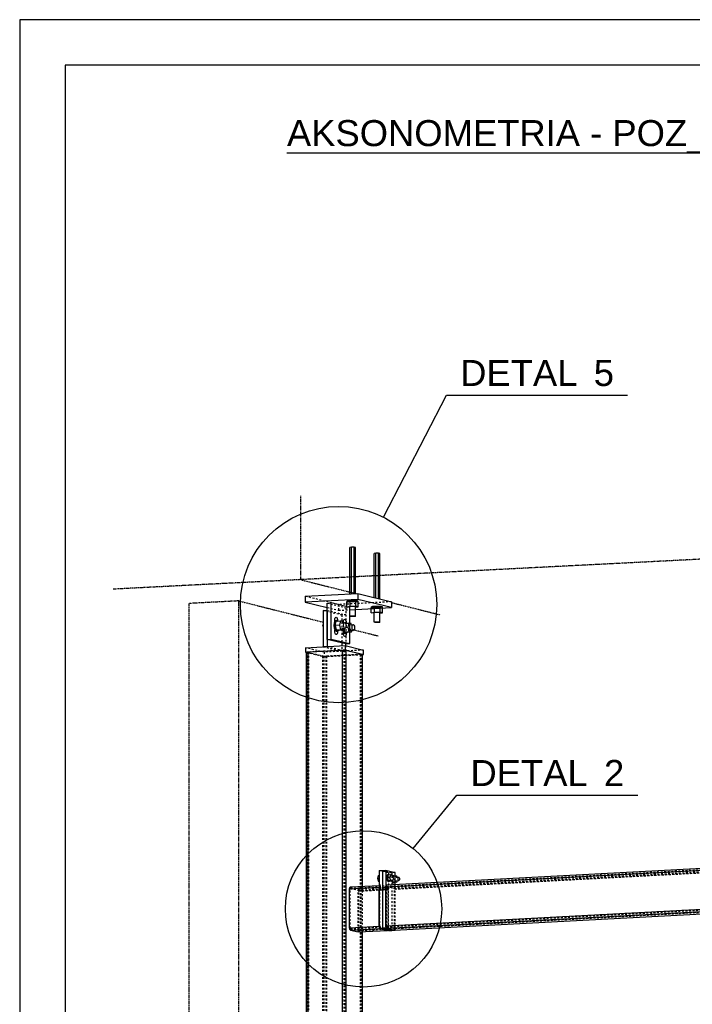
# Model space of a CAD drawing. Header units: millimetres. Extents: x 0 to 5940, y 0 to 2970.
# Tile 4 of 12: x 0 to 740, y 1887 to 2970. Entities that reach past the tile are written whole.
import ezdxf

# ---------------------------------------------------------------- set-up
doc = ezdxf.new("R2010")
doc.units = ezdxf.units.MM
doc.linetypes.add('DXK_LINE_DOT2', pattern=[3.9198, 1.9599, -1.9599])
doc.linetypes.add('DXK_LINE_DOT4', pattern=[0.9408, 0.4704, -0.4704])
doc.styles.add('Arial', font='ARIAL.TTF', dxfattribs={"height": 0.2})

# ---------------------------------------------------------------- blocks, each defined once
blk = doc.blocks.new('Unknown-2298634-1268')
at = {"color": 7, "linetype": 'Continuous'}
for p, q in [((5940, 2970), (0, 2970)), ((0, 2970), (0, 0)), ((50, 2970), (0, 2970)), ((5890, 2920), (50, 2920)), ((50, 2920), (50, 50))]:
    blk.add_line(p, q, dxfattribs=at)
blk = doc.blocks.new('Unknown-2298634-11 - 1292')
at = {"color": 96, "linetype": 'Continuous'}
blk.add_line((294, 2823.4), (1396.1, 2823.4), dxfattribs=at)
at = {"color": 0, "linetype": 'Continuous'}
for points in [[(1396.1, 2830.9), (1396.1, 2860.9), (294, 2860.9), (294, 2830.9)], [(884, 2785.9), (884, 2815.9), (806.1, 2815.9), (806.1, 2785.9)]]:
    blk.add_wipeout(points, dxfattribs=at)
at = {"color": 7, "linetype": 'Continuous', "style": 'Arial'}
for s, height, p in [('AKSONOMETRIA - POZ_1.(-1).4, POZ_1.(-1).5, POZ_2.(-1).2', 28.652, (294, 2830.9)), ('1:25', 28.65, (806.1, 2785.9))]:
    blk.add_text(s, height=height, dxfattribs=at).set_placement(p)
blk = doc.blocks.new('Part-2298634-1312 - 1292')
at = {"color": 5, "linetype": 'Continuous'}
for p, q in [((402.8, 2016), (1021, 2048.9)), ((403.8, 2018.2), (1021, 2051)), ((1021, 2006), (1021, 2048.9)), ((402.8, 2016), (402.9, 2016.9)), ((402.8, 1973.1), (402.8, 2016)), ((402.9, 2016.9), (403.1, 2017.6)), ((403.1, 2017.6), (403.5, 2018.1)), ((403.5, 2018.1), (403.8, 2018.2)), ((402.8, 1973.1), (1021, 2006)), ((403.8, 1970.5), (1022, 2003.4)), ((412, 1968.5), (1030.2, 2001.4)), ((1022, 2003.4), (1030.2, 2001.4)), ((402.9, 1972.2), (402.8, 1973.1)), ((403.1, 1971.3), (402.9, 1972.2)), ((403.5, 1970.7), (403.1, 1971.3)), ((403.8, 1970.5), (403.5, 1970.7)), ((403.8, 1970.5), (412, 1968.5))]:
    blk.add_line(p, q, dxfattribs=at)
at = {"color": 8, "linetype": 'DXK_LINE_DOT2'}
for p, q in [((403.5, 2015.9), (1021.7, 2048.8)), ((403.8, 2016.6), (1022, 2049.5)), ((412, 2016.2), (1030.2, 2049.1)), ((412, 2014.6), (1030.2, 2047.5)), ((1021, 2051), (1022, 2051.1)), ((1021.1, 2049.8), (1021, 2048.9)), ((1021.3, 2050.6), (1021.1, 2049.8)), ((1021.6, 2051), (1021.3, 2050.6)), ((1022, 2051.1), (1021.6, 2051)), ((1021.7, 2049.1), (1021.8, 2049.3)), ((1021.7, 2048.8), (1021.7, 2049.1)), ((1021.7, 2005.9), (1021.7, 2048.8)), ((1021.8, 2049.3), (1021.9, 2049.5)), ((1021.9, 2049.5), (1022, 2049.5)), ((1030.2, 2049.1), (1022, 2051.1)), ((1030.2, 2047.5), (1022, 2049.5)), ((1030.6, 2048.8), (1030.2, 2049.1)), ((1030.2, 2047.5), (1030.3, 2047.4)), ((1030.3, 2047.4), (1030.5, 2047.2)), ((1030.5, 2047.2), (1030.5, 2047)), ((1030.9, 2048.2), (1030.6, 2048.8)), ((1031.2, 2047.4), (1030.9, 2048.2)), ((1031.2, 2046.5), (1031.2, 2047.4)), ((412.4, 2013.7), (1030.6, 2046.7)), ((413, 2013.6), (1031.2, 2046.5)), ((1030.5, 2047), (1030.6, 2046.7)), ((1030.6, 2046.7), (1030.6, 2003.7)), ((1031.2, 2003.6), (1031.2, 2046.5)), ((403.6, 2016.4), (403.5, 2016.2)), ((403.5, 2016.2), (403.5, 2015.9)), ((403.5, 1972.9), (403.5, 2015.9)), ((403.7, 2016.5), (403.6, 2016.4)), ((403.8, 2016.6), (403.7, 2016.5)), ((403.8, 2018.2), (412, 2016.2)), ((403.8, 2016.6), (412, 2014.6)), ((412, 2016.2), (412.4, 2015.9)), ((412.4, 2015.9), (412.7, 2015.3)), ((412.7, 2015.3), (413, 2014.5)), ((403.5, 1972.9), (1021.7, 2005.9)), ((403.8, 1972.1), (1022, 2005)), ((412.2, 2014.5), (412, 2014.6)), ((412.3, 2014.3), (412.2, 2014.5)), ((412.3, 2014), (412.3, 2014.3)), ((412.4, 2013.7), (412.3, 2014)), ((412.4, 1970.8), (412.4, 2013.7)), ((413, 2014.5), (413, 2013.6)), ((413, 1970.6), (413, 2013.6)), ((1021, 2006), (1021.1, 2005.1)), ((1021.1, 2005.1), (1021.3, 2004.3)), ((1021.3, 2004.3), (1021.6, 2003.7)), ((1021.7, 2005.6), (1021.7, 2005.9)), ((1021.8, 2005.3), (1021.7, 2005.6)), ((1021.9, 2005.1), (1021.8, 2005.3)), ((1022, 2005), (1021.9, 2005.1)), ((1030.2, 2003), (1022, 2005)), ((412, 1970.1), (1030.2, 2003)), ((412.4, 1970.8), (1030.6, 2003.7)), ((413, 1970.6), (1031.2, 2003.6)), ((1021.6, 2003.7), (1022, 2003.4)), ((1030.3, 2003), (1030.2, 2003)), ((1030.2, 2001.4), (1030.6, 2001.5)), ((1030.5, 2003.2), (1030.3, 2003)), ((1030.6, 2003.7), (1030.5, 2003.4)), ((1030.5, 2003.4), (1030.5, 2003.2)), ((1030.6, 2001.5), (1030.9, 2002)), ((1030.9, 2002), (1031.2, 2002.7)), ((1031.2, 2002.7), (1031.2, 2003.6)), ((403.5, 1972.9), (403.5, 1972.6)), ((403.5, 1972.6), (403.6, 1972.3)), ((403.6, 1972.3), (403.7, 1972.2)), ((403.7, 1972.2), (403.8, 1972.1)), ((403.8, 1972.1), (412, 1970.1)), ((412, 1970.1), (412.2, 1970.1)), ((412.4, 1968.6), (412, 1968.5)), ((412.2, 1970.1), (412.3, 1970.3)), ((412.3, 1970.5), (412.4, 1970.8)), ((412.3, 1970.3), (412.3, 1970.5)), ((412.7, 1969), (412.4, 1968.6)), ((413, 1969.7), (412.7, 1969)), ((413, 1970.6), (413, 1969.7))]:
    blk.add_line(p, q, dxfattribs=at)
blk = doc.blocks.new('Part-2298634-1308 - 1292')
at = {"color": 5, "linetype": 'Continuous'}
for p, q in [((317.4, 2274.5), (355, 2276.5)), ((355, 1150.2), (355, 2276.5)), ((355, 2276.5), (356.2, 2276.5)), ((356.2, 2276.5), (357.5, 2276.5)), ((357.5, 2276.5), (358.5, 2276.4)), ((358.5, 2276.4), (359.3, 2276.3)), ((359.3, 1149.2), (359.3, 2276.3)), ((359.3, 2276.3), (377, 2272)), ((315.5, 2274.1), (315.7, 2274.3)), ((315.5, 1150.3), (315.5, 2274.1)), ((315.7, 2274.3), (316.4, 2274.4)), ((316.4, 2274.4), (317.4, 2274.5)), ((317.4, 1150.4), (317.4, 2274.5)), ((377, 2016.7), (377, 2272)), ((377, 2272), (377.3, 2271.9)), ((377.3, 2016.7), (377.3, 2271.9)), ((377, 1144.9), (377, 1966.6)), ((377.3, 1144.9), (377.3, 1966.7))]:
    blk.add_line(p, q, dxfattribs=at)
at = {"color": 8, "linetype": 'DXK_LINE_DOT2'}
for p, q in [((355.7, 2276.3), (318, 2274.3)), ((355.7, 1149.2), (355.7, 2276.3)), ((356.3, 2276.3), (355.7, 2276.3)), ((356.9, 2276.3), (356.3, 2276.3)), ((357.4, 2276.3), (356.9, 2276.3)), ((357.8, 2276.2), (357.4, 2276.3)), ((357.8, 1149.1), (357.8, 2276.2)), ((375.5, 2272), (357.8, 2276.2)), ((315.8, 2274), (315.5, 2274.1)), ((315.8, 1146.9), (315.8, 2274)), ((315.8, 2274), (333.5, 2269.7)), ((317.2, 2274.2), (317.1, 2274.1)), ((317.1, 1147.4), (317.1, 2274.1)), ((317.1, 2274.1), (317.3, 2274.1)), ((317.5, 2274.3), (317.2, 2274.2)), ((317.3, 1147.4), (317.3, 2274.1)), ((317.3, 2274.1), (335, 2269.8)), ((318, 2274.3), (317.5, 2274.3)), ((318, 1147.2), (318, 2274.3)), ((333.5, 1142.6), (333.5, 2269.7)), ((334.3, 2269.6), (333.5, 2269.7)), ((335.4, 2269.5), (334.3, 2269.6)), ((335, 1142.7), (335, 2269.8)), ((335, 2269.8), (335.4, 2269.8)), ((335.4, 2269.8), (335.9, 2269.7)), ((336.6, 2269.5), (335.4, 2269.5)), ((335.9, 2269.7), (336.5, 2269.7)), ((336.5, 2269.7), (337.1, 2269.7)), ((337.8, 2269.6), (336.6, 2269.5)), ((374.8, 2271.7), (337.1, 2269.7)), ((337.1, 1142.6), (337.1, 2269.7)), ((375.4, 2271.6), (337.8, 2269.6)), ((337.8, 1142.5), (337.8, 2269.6)), ((374.8, 2271.7), (375.3, 2271.8)), ((374.8, 1144.6), (374.8, 2271.7)), ((375.3, 2271.8), (375.6, 2271.8)), ((376.4, 2271.7), (375.4, 2271.6)), ((375.4, 1144.5), (375.4, 2271.6)), ((375.5, 1144.9), (375.5, 2272)), ((375.7, 2271.9), (375.5, 2272)), ((375.6, 2271.8), (375.7, 2271.9)), ((375.7, 1144.8), (375.7, 2271.9)), ((377.1, 2271.8), (376.4, 2271.7)), ((377.3, 2271.9), (377.1, 2271.8)), ((377, 1966.6), (377, 2016.7)), ((377.3, 1966.7), (377.3, 2016.7))]:
    blk.add_line(p, q, dxfattribs=at)
blk = doc.blocks.new('Part-2298634-1310 - 1292')
at = {"color": 5, "linetype": 'Continuous'}
for p, q in [((363, 2013.9), (395.6, 2015.6)), ((363, 2013.9), (363.1, 2014.8)), ((363.1, 2014.8), (363.3, 2015.5)), ((363.3, 2015.5), (363.6, 2016)), ((363.6, 2016), (364, 2016)), ((364, 2016), (395.6, 2017.7)), ((395.6, 1972.7), (395.6, 2015.6)), ((363, 1971), (363, 2013.9)), ((363, 1971), (395.6, 1972.7)), ((363.1, 1970), (363, 1971)), ((363.3, 1969.2), (363.1, 1970)), ((363.6, 1968.6), (363.3, 1969.2)), ((364, 1968.3), (363.6, 1968.6)), ((364, 1968.3), (396.6, 1970.1)), ((364, 1968.3), (372.2, 1966.4)), ((372.2, 1966.4), (404.8, 1968.1)), ((396.6, 1970.1), (404.8, 1968.1))]:
    blk.add_line(p, q, dxfattribs=at)
at = {"color": 8, "linetype": 'DXK_LINE_DOT2'}
for p, q in [((363.7, 2013.7), (396.3, 2015.5)), ((364, 2014.5), (396.6, 2016.2)), ((364, 2016), (372.2, 2014.1)), ((372.2, 2014.1), (404.8, 2015.8)), ((395.6, 2017.7), (396.6, 2017.8)), ((395.7, 2016.5), (395.6, 2015.6)), ((395.9, 2017.3), (395.7, 2016.5)), ((396.2, 2017.7), (395.9, 2017.3)), ((396.6, 2017.8), (396.2, 2017.7)), ((396.3, 2015.8), (396.4, 2016)), ((396.3, 2015.5), (396.3, 2015.8)), ((396.3, 1972.5), (396.3, 2015.5)), ((396.4, 2016), (396.5, 2016.2)), ((396.5, 2016.2), (396.6, 2016.2)), ((404.8, 2015.8), (396.6, 2017.8)), ((404.8, 2014.2), (396.6, 2016.2)), ((405.2, 2015.5), (404.8, 2015.8)), ((405.5, 2014.9), (405.2, 2015.5)), ((405.7, 2014.1), (405.5, 2014.9)), ((363.8, 2014.3), (363.7, 2014)), ((363.7, 2014), (363.7, 2013.7)), ((363.7, 1970.8), (363.7, 2013.7)), ((363.9, 2014.4), (363.8, 2014.3)), ((364, 2014.5), (363.9, 2014.4)), ((364, 2014.5), (372.2, 2012.5)), ((372.2, 2012.5), (404.8, 2014.2)), ((372.2, 2014.1), (372.6, 2013.8)), ((372.3, 2012.4), (372.2, 2012.5)), ((372.4, 2012.2), (372.3, 2012.4)), ((372.5, 2011.9), (372.4, 2012.2)), ((372.5, 2011.6), (405.1, 2013.3)), ((372.5, 2011.6), (372.5, 2011.9)), ((372.5, 1968.7), (372.5, 2011.6)), ((372.6, 2013.8), (372.9, 2013.2)), ((372.9, 2013.2), (373.2, 2012.4)), ((373.2, 2011.4), (405.8, 2013.2)), ((373.2, 2012.4), (373.2, 2011.4)), ((373.2, 1968.5), (373.2, 2011.4)), ((404.8, 2014.2), (404.9, 2014.1)), ((404.9, 2014.1), (405, 2013.9)), ((405, 2013.9), (405.1, 2013.7)), ((405.1, 2013.7), (405.1, 2013.3)), ((405.1, 2013.3), (405.1, 1970.4)), ((405.8, 2013.2), (405.7, 2014.1)), ((405.8, 1970.3), (405.8, 2013.2)), ((363.7, 1970.8), (396.3, 1972.5)), ((364, 1969.9), (396.6, 1971.7)), ((395.6, 1972.7), (395.7, 1971.8)), ((395.7, 1971.8), (395.9, 1971)), ((396.3, 1972.2), (396.3, 1972.5)), ((396.4, 1972), (396.3, 1972.2)), ((396.5, 1971.8), (396.4, 1972)), ((396.6, 1971.7), (396.5, 1971.8)), ((404.8, 1969.7), (396.6, 1971.7)), ((363.7, 1970.8), (363.7, 1970.5)), ((363.7, 1970.5), (363.8, 1970.2)), ((363.8, 1970.2), (363.9, 1970)), ((363.9, 1970), (364, 1969.9)), ((364, 1969.9), (372.2, 1968)), ((372.2, 1968), (404.8, 1969.7)), ((372.2, 1968), (372.3, 1968)), ((372.6, 1966.5), (372.2, 1966.4)), ((372.3, 1968), (372.4, 1968.1)), ((372.4, 1968.1), (372.5, 1968.4)), ((372.5, 1968.7), (405.1, 1970.4)), ((372.5, 1968.4), (372.5, 1968.7)), ((372.9, 1966.9), (372.6, 1966.5)), ((373.2, 1967.6), (372.9, 1966.9)), ((373.2, 1968.5), (405.8, 1970.3)), ((373.2, 1968.5), (373.2, 1967.6)), ((395.9, 1971), (396.2, 1970.4)), ((396.2, 1970.4), (396.6, 1970.1)), ((404.9, 1969.7), (404.8, 1969.7)), ((404.8, 1968.1), (405.2, 1968.2)), ((405, 1969.9), (404.9, 1969.7)), ((405.1, 1970.1), (405, 1969.9)), ((405.1, 1970.4), (405.1, 1970.1)), ((405.2, 1968.2), (405.5, 1968.6)), ((405.5, 1968.6), (405.6, 1969)), ((405.6, 1969), (405.7, 1969.4)), ((405.7, 1969.4), (405.8, 1970.3))]:
    blk.add_line(p, q, dxfattribs=at)
blk = doc.blocks.new('Part-2298634-1319 - 1292')
at = {"color": 5, "linetype": 'Continuous'}
for p, q in [((395.6, 2033.9), (399.2, 2034.1)), ((395.6, 2033.9), (395.6, 1970.3)), ((399.2, 2034.1), (399.2, 1970.5)), ((399.2, 1970.5), (395.6, 1970.3)), ((395.6, 1970.3), (405.8, 1967.9)), ((409.4, 1968.1), (399.2, 1970.5)), ((405.8, 1967.9), (409.4, 1968.1))]:
    blk.add_line(p, q, dxfattribs=at)
at = {"color": 8, "linetype": 'DXK_LINE_DOT2'}
for p, q in [((405.8, 2031.5), (395.6, 2033.9)), ((399.2, 2034.1), (409.4, 2031.7)), ((409.4, 2031.7), (405.8, 2031.5)), ((405.8, 2031.5), (405.8, 2013.2)), ((409.4, 2031.7), (409.4, 1968.1)), ((405.8, 1970.3), (405.8, 1967.9))]:
    blk.add_line(p, q, dxfattribs=at)
blk = doc.blocks.new('Part-2298634-1320 - 1292')
at = {"color": 5, "linetype": 'Continuous'}
for p, q in [((399.2, 2034.1), (402.8, 2034.3)), ((399.2, 2034.1), (399.2, 1970.5)), ((402.8, 2034.3), (413, 2031.8)), ((402.8, 2034.3), (402.8, 1970.7)), ((413, 2018.7), (413, 2031.8)), ((402.8, 1970.7), (399.2, 1970.5)), ((399.2, 1970.5), (409.4, 1968.1)), ((402.8, 1970.7), (413, 1968.3)), ((409.4, 1968.1), (413, 1968.3)), ((413, 1968.3), (413, 1968.6))]:
    blk.add_line(p, q, dxfattribs=at)
at = {"color": 8, "linetype": 'DXK_LINE_DOT2'}
for p, q in [((413, 2031.8), (409.4, 2031.7)), ((413, 2013.6), (413, 2018.7)), ((413, 1968.6), (413, 1970.6))]:
    blk.add_line(p, q, dxfattribs=at)
blk = doc.blocks.new('Bolt-2298634-1321 - 1292')
at = {"color": 7, "linetype": 'Continuous'}
for p, q in [((394.4, 2028.4), (393.6, 2025.5)), ((393.6, 2025.5), (395.6, 2025.7)), ((394.4, 2028.4), (395.6, 2028.4)), ((403.9, 2028.1), (403.7, 2026.2)), ((403.7, 2026.2), (403.9, 2024.1)), ((404.5, 2029.4), (403.9, 2028.1)), ((405.3, 2029.4), (404.4, 2026.2)), ((404.4, 2026.2), (404.6, 2028.1)), ((407.3, 2026.3), (404.4, 2026.2)), ((404.6, 2024.1), (404.4, 2026.2)), ((404.4, 2026.2), (405.3, 2022.6)), ((405.4, 2029.7), (404.5, 2029.4)), ((404.6, 2028.1), (405.3, 2029.4)), ((405.3, 2029.4), (406.1, 2029.8)), ((405.3, 2029.4), (408.2, 2029.5)), ((405.4, 2029.7), (406.1, 2029.8)), ((406.1, 2029.8), (406.5, 2029.4)), ((408.2, 2029.5), (407.3, 2026.3)), ((408.2, 2022.8), (407.3, 2026.3)), ((409.8, 2029.1), (408.2, 2029.5)), ((409, 2027.9), (411.9, 2028.1)), ((410.1, 2028), (409.8, 2029.1)), ((410, 2028.3), (410.5, 2028.5)), ((410.3, 2028), (410.4, 2028.2)), ((410.3, 2028), (410.4, 2028.1)), ((410.4, 2028.2), (411.2, 2028.5)), ((410.4, 2028.1), (413.3, 2028.3)), ((410.5, 2028.5), (411.2, 2028.5)), ((411, 2026.3), (411.2, 2027.3)), ((411.2, 2025.3), (411, 2026.3)), ((411.2, 2028.5), (411.6, 2028.2)), ((411.2, 2027.3), (411.5, 2027.9)), ((411.5, 2027.9), (411.9, 2028.1)), ((411.9, 2028.1), (412.3, 2027.7)), ((412.3, 2027.7), (412.6, 2026.9)), ((412.6, 2026.9), (412.7, 2025.9)), ((412.7, 2025.9), (412.6, 2024.9)), ((413.3, 2028.3), (412.7, 2026.2)), ((414.9, 2027.9), (413.3, 2028.3)), ((414.1, 2026.7), (417, 2026.8)), ((415.2, 2026.7), (414.9, 2027.9)), ((416.2, 2025.1), (416.3, 2026)), ((416.3, 2026), (416.6, 2026.7)), ((416.6, 2026.7), (417, 2026.8)), ((417, 2026.8), (417.4, 2026.5)), ((417.4, 2026.5), (417.7, 2025.7)), ((417.7, 2025.7), (417.9, 2024.7)), ((393.6, 2025.5), (394.4, 2022.4)), ((394.4, 2022.4), (395.6, 2022.5)), ((394.4, 2022.4), (395.6, 2022.1)), ((403.9, 2024.1), (404.5, 2022.5)), ((404.5, 2022.5), (405.4, 2021.8)), ((405.3, 2022.5), (404.6, 2024.1)), ((408.2, 2022.8), (405.3, 2022.6)), ((405.3, 2022.6), (406.9, 2022.2)), ((406.1, 2021.8), (405.3, 2022.5)), ((405.4, 2021.8), (406.1, 2021.8)), ((407, 2022.1), (406.1, 2021.8)), ((409.8, 2022.4), (406.9, 2022.2)), ((407, 2022.2), (407, 2022.1)), ((409.8, 2022.4), (408.2, 2022.8)), ((409, 2023.9), (411.9, 2024.1)), ((409.2, 2022.3), (409.6, 2021.3)), ((409.6, 2021.3), (410.5, 2020.5)), ((410.3, 2024), (409.8, 2022.4)), ((410.4, 2021.3), (409.9, 2022.5)), ((410, 2023), (410.4, 2021.4)), ((410.4, 2021.4), (413.3, 2021.5)), ((410.4, 2021.4), (412, 2021)), ((411.2, 2020.6), (410.4, 2021.3)), ((410.5, 2020.5), (411.2, 2020.6)), ((411.5, 2024.5), (411.2, 2025.3)), ((412.1, 2020.9), (411.2, 2020.6)), ((411.9, 2024.1), (411.5, 2024.5)), ((412.3, 2024.3), (411.9, 2024.1)), ((414.9, 2021.1), (412, 2021)), ((412.1, 2021), (412.1, 2020.9)), ((412.6, 2024.9), (412.3, 2024.3)), ((412.5, 2024.7), (413.3, 2021.5)), ((413.3, 2021.5), (414.9, 2021.1)), ((414.1, 2022.7), (417, 2022.9)), ((415.4, 2022.8), (414.9, 2021.1)), ((416.3, 2024), (416.2, 2025.1)), ((416.6, 2023.2), (416.3, 2024)), ((417, 2022.9), (416.6, 2023.2)), ((417.4, 2023), (417, 2022.9)), ((417.7, 2023.7), (417.4, 2023)), ((417.9, 2024.7), (417.7, 2023.7))]:
    blk.add_line(p, q, dxfattribs=at)
blk = doc.blocks.new('Part-2298634-3295 - 1292')
at = {"color": 6, "linetype": 'DXK_LINE_DOT4'}
for p, q in [((308.8, 2446.2), (308.8, 2354)), ((308.8, 2354), (102.8, 2343.5))]:
    blk.add_line(p, q, dxfattribs=at)
at = {"color": 4, "linetype": 'DXK_LINE_DOT4'}
for p, q in [((308.8, 2354), (370, 2338.6)), ((409, 2328.8), (462.2, 2315.4))]:
    blk.add_line(p, q, dxfattribs=at)
blk = doc.blocks.new('Part-2298634-1337 - 1292')
at = {"color": 5, "linetype": 'Continuous'}
for p, q in [((313.9, 2335.7), (372.1, 2338.7)), ((313.9, 2335.7), (313.9, 2329.3)), ((372.1, 2332.3), (313.9, 2329.3)), ((313.9, 2329.3), (338.4, 2323.3)), ((372.1, 2338.7), (409, 2329.6)), ((372.1, 2338.7), (372.1, 2332.3)), ((409, 2323.3), (372.1, 2332.3)), ((409, 2329.6), (409, 2323.3)), ((363.1, 2320.9), (409, 2323.3))]:
    blk.add_line(p, q, dxfattribs=at)
at = {"color": 8, "linetype": 'DXK_LINE_DOT2'}
for p, q in [((350.8, 2326.6), (313.9, 2335.7)), ((409, 2329.6), (350.8, 2326.6)), ((338.4, 2323.3), (350.8, 2320.3)), ((350.8, 2326.6), (350.8, 2320.3)), ((350.8, 2320.3), (363.1, 2320.9))]:
    blk.add_line(p, q, dxfattribs=at)
blk = doc.blocks.new('Bolt-2298634-1338 - 1292')
at = {"color": 7, "linetype": 'Continuous'}
for p, q in [((364.9, 2389.6), (363.2, 2389.4)), ((363.2, 2338.2), (363.2, 2389.4)), ((364.9, 2338.3), (364.9, 2389.6)), ((368, 2389.6), (364.9, 2389.6)), ((368, 2338.5), (368, 2389.6)), ((369.3, 2389.3), (368, 2389.6)), ((369.3, 2338.5), (369.3, 2389.3)), ((391.8, 2383.1), (390, 2382.8)), ((391.8, 2333.8), (391.8, 2383.1)), ((394.8, 2383), (391.8, 2383.1)), ((394.8, 2333.1), (394.8, 2383)), ((396.1, 2382.7), (394.8, 2383)), ((390, 2334.3), (390, 2382.8)), ((396.1, 2332.8), (396.1, 2382.7)), ((363.6, 2330), (360, 2329.4)), ((360, 2324.2), (360, 2329.4)), ((361.3, 2330.9), (360.3, 2330.6)), ((360.3, 2329.4), (360.3, 2330.6)), ((360.5, 2329.5), (361.3, 2329.7)), ((363.7, 2331.1), (361.3, 2330.9)), ((361.3, 2329.7), (363.1, 2329.9)), ((363.6, 2324.8), (363.6, 2330)), ((369.8, 2329.9), (363.6, 2330)), ((366.8, 2331.2), (363.7, 2331.1)), ((364.5, 2329.9), (366.8, 2330)), ((369.7, 2331.1), (366.8, 2331.2)), ((366.8, 2330), (369, 2329.9)), ((371.7, 2330.8), (369.7, 2331.1)), ((369.8, 2324.7), (369.8, 2329.9)), ((372.5, 2329.3), (369.8, 2329.9)), ((370.2, 2329.8), (371.7, 2329.6)), ((372.2, 2330.4), (371.7, 2330.8)), ((371.7, 2329.6), (372.1, 2329.3)), ((372.2, 2329.3), (372.2, 2330.4)), ((372.5, 2324.1), (372.5, 2329.3)), ((360, 2324.2), (363.6, 2324.8)), ((362.6, 2323.6), (360, 2324.2)), ((362.6, 2323.6), (363.1, 2323.6)), ((363.1, 2313.9), (363.1, 2324.2)), ((363.6, 2324.8), (369.8, 2324.7)), ((369.4, 2313.8), (369.4, 2324.1)), ((369.4, 2323.6), (372.5, 2324.1)), ((372.5, 2324.1), (369.8, 2324.7)), ((390.4, 2323.4), (386.8, 2322.8)), ((386.8, 2317.6), (386.8, 2322.8)), ((386.8, 2317.6), (390.4, 2318.2)), ((388.2, 2324.3), (387.1, 2324)), ((387.1, 2322.8), (387.1, 2324)), ((387.4, 2322.9), (388.2, 2323.1)), ((390.5, 2324.5), (388.2, 2324.3)), ((388.2, 2323.1), (389.9, 2323.3)), ((390.4, 2318.2), (390.4, 2323.4)), ((396.7, 2323.3), (390.4, 2323.4)), ((390.4, 2318.2), (396.7, 2318.1)), ((393.6, 2324.6), (390.5, 2324.5)), ((391.3, 2323.4), (393.6, 2323.4)), ((396.5, 2324.5), (393.6, 2324.6)), ((393.6, 2323.4), (395.8, 2323.3)), ((398.5, 2324.2), (396.5, 2324.5)), ((396.7, 2318.1), (396.7, 2323.3)), ((399.3, 2322.7), (396.7, 2323.3)), ((399.3, 2317.5), (396.7, 2318.1)), ((397, 2323.2), (398.5, 2323)), ((399, 2323.9), (398.5, 2324.2)), ((398.5, 2323), (398.9, 2322.8)), ((399, 2322.7), (399, 2323.9)), ((399.3, 2317.5), (399.3, 2322.7)), ((363.1, 2313.9), (363.6, 2314)), ((363.3, 2313.7), (363.1, 2313.9)), ((364.4, 2313.5), (363.3, 2313.7)), ((363.6, 2314), (364.9, 2314.1)), ((366, 2313.5), (364.4, 2313.5)), ((364.9, 2314.1), (366.5, 2314.2)), ((367.6, 2313.5), (366, 2313.5)), ((366.5, 2314.2), (368.1, 2314.1)), ((368.9, 2313.6), (367.6, 2313.5)), ((368.1, 2314.1), (369.2, 2314)), ((369.4, 2313.8), (368.9, 2313.6)), ((369.2, 2314), (369.4, 2313.8)), ((389.5, 2317), (386.8, 2317.6)), ((389.5, 2317), (389.9, 2317)), ((389.9, 2307.3), (389.9, 2317.6)), ((389.9, 2307.3), (390.4, 2307.4)), ((390.2, 2307.1), (389.9, 2307.3)), ((390.4, 2307.4), (391.7, 2307.6)), ((391.7, 2307.6), (393.3, 2307.6)), ((393.3, 2307.6), (394.9, 2307.5)), ((394.9, 2307.5), (396, 2307.4)), ((396.2, 2307.2), (395.7, 2307)), ((396, 2307.4), (396.2, 2307.2)), ((396.2, 2307.2), (396.2, 2317.5)), ((396.2, 2317), (399.3, 2317.5)), ((391.2, 2306.9), (390.2, 2307.1)), ((392.8, 2306.9), (391.2, 2306.9)), ((394.4, 2306.9), (392.8, 2306.9)), ((395.7, 2307), (394.4, 2306.9))]:
    blk.add_line(p, q, dxfattribs=at)
blk = doc.blocks.new('Part-2298634-3300 - 1292')
at = {"color": 6, "linetype": 'DXK_LINE_DOT4'}
for p, q in [((241, 2330.6), (186.3, 2327.8)), ((241, 1166.2), (241, 2330.6)), ((186.3, 1163.4), (186.3, 2327.8))]:
    blk.add_line(p, q, dxfattribs=at)
at = {"color": 4, "linetype": 'DXK_LINE_DOT4'}
for p, q in [((241, 2330.6), (334, 2307.2)), ((363.1, 2299.9), (394.4, 2292.1))]:
    blk.add_line(p, q, dxfattribs=at)
blk = doc.blocks.new('Part-2298634-1340 - 1292')
at = {"color": 5, "linetype": 'Continuous'}
for p, q in [((338.4, 2328.1), (342.7, 2328.3)), ((338.4, 2288.3), (338.4, 2328.1)), ((363.1, 2323.4), (342.7, 2328.3)), ((342.7, 2288.5), (342.7, 2328.3)), ((363.1, 2283.6), (363.1, 2323.4)), ((338.4, 2288.3), (342.7, 2288.5)), ((358.8, 2283.4), (338.4, 2288.3)), ((342.7, 2288.5), (363.1, 2283.6)), ((358.8, 2283.4), (363.1, 2283.6))]:
    blk.add_line(p, q, dxfattribs=at)
at = {"color": 8, "linetype": 'DXK_LINE_DOT2'}
for p, q in [((338.4, 2328.1), (358.8, 2323.1)), ((358.8, 2323.1), (363.1, 2323.4)), ((358.8, 2323.1), (358.8, 2283.4))]:
    blk.add_line(p, q, dxfattribs=at)
blk = doc.blocks.new('Part-2298634-1341 - 1292')
at = {"color": 5, "linetype": 'Continuous'}
for p, q in [((334, 2319.9), (338.4, 2320.1)), ((334, 2319.9), (334, 2280.1)), ((338.4, 2320.1), (338.4, 2280.4)), ((338.4, 2280.4), (334, 2280.1)), ((358.8, 2281.2), (358.8, 2283.4))]:
    blk.add_line(p, q, dxfattribs=at)
at = {"color": 8, "linetype": 'DXK_LINE_DOT2'}
for p, q in [((354.5, 2315), (334, 2319.9)), ((338.4, 2320.1), (358.8, 2315.2)), ((358.8, 2315.2), (354.5, 2315)), ((354.5, 2315), (354.5, 2275.2)), ((334, 2280.1), (354.5, 2275.2)), ((338.4, 2280.4), (358.8, 2275.5)), ((354.5, 2275.2), (358.8, 2275.5)), ((358.8, 2275.5), (358.8, 2281.2))]:
    blk.add_line(p, q, dxfattribs=at)
blk = doc.blocks.new('Part-2298634-1342 - 1292')
at = {"color": 5, "linetype": 'Continuous'}
for p, q in [((314.5, 2279.1), (357.9, 2281.4)), ((314.5, 2279.1), (314.5, 2274.3)), ((314.5, 2274.3), (357.9, 2276.6)), ((357.9, 2281.4), (378.3, 2276.5)), ((357.9, 2281.4), (357.9, 2276.6)), ((357.9, 2276.6), (359.2, 2276.3)), ((359.3, 2276.3), (378.3, 2271.7)), ((378.3, 2271.7), (378.3, 2276.5)), ((314.5, 2274.3), (315.5, 2274.1)), ((377.3, 2271.7), (378.3, 2271.7))]:
    blk.add_line(p, q, dxfattribs=at)
at = {"color": 8, "linetype": 'DXK_LINE_DOT2'}
for p, q in [((334.9, 2274.2), (314.5, 2279.1)), ((354.5, 2275.2), (334.9, 2274.2)), ((378.3, 2276.5), (358.8, 2275.5)), ((359.2, 2276.3), (359.3, 2276.3)), ((315.5, 2274.1), (334.9, 2269.4)), ((334.9, 2274.2), (334.9, 2269.4)), ((334.9, 2269.4), (377.3, 2271.7))]:
    blk.add_line(p, q, dxfattribs=at)
blk = doc.blocks.new('Bolt-2298634-1343 - 1292')
at = {"color": 7, "linetype": 'Continuous'}
for p, q in [((347, 2308.6), (346, 2306.6)), ((346.7, 2309.4), (346.8, 2310.8)), ((346.7, 2308), (346.7, 2309.4)), ((346.8, 2310.8), (347.1, 2311.9)), ((348.2, 2309.1), (347, 2308.6)), ((347, 2303.7), (348.1, 2308.2)), ((347.1, 2311.9), (347.6, 2312.5)), ((347.1, 2306.7), (348, 2308.6)), ((347.6, 2312.5), (348.2, 2312.7)), ((348, 2308.6), (349.3, 2309.1)), ((348.1, 2308.2), (352.8, 2308.5)), ((348.2, 2312.7), (348.8, 2312.2)), ((348.2, 2309.1), (349.3, 2309.1)), ((348.8, 2312.2), (349.3, 2311.3)), ((349.3, 2311.3), (349.6, 2310.1)), ((349.3, 2309.1), (350.2, 2308.3)), ((349.6, 2310.1), (349.8, 2308.7)), ((352.8, 2308.5), (351.7, 2304)), ((355.2, 2307.9), (352.8, 2308.5)), ((355.5, 2306.7), (355.2, 2307.9)), ((356.1, 2307.2), (356.2, 2308.5)), ((356.1, 2306.7), (356.1, 2307.2)), ((356.2, 2308.5), (356.5, 2309.6)), ((356.5, 2309.6), (357, 2310.3)), ((357, 2310.3), (357.6, 2310.4)), ((357.6, 2310.4), (358.2, 2310)), ((358.2, 2310), (358.7, 2309.1)), ((358.7, 2309.1), (359, 2307.8)), ((359, 2307.8), (359.1, 2306.5)), ((333.6, 2303), (334, 2304.7)), ((334, 2303), (333.6, 2303)), ((333.6, 2303), (334, 2301.1)), ((346, 2306.6), (345.7, 2303.7)), ((345.7, 2303.7), (346, 2300.7)), ((346, 2300.7), (347, 2298.3)), ((346.7, 2297.5), (346.7, 2298.9)), ((346.8, 2296.1), (346.7, 2297.5)), ((346.8, 2303.8), (347.1, 2306.7)), ((347.1, 2300.7), (346.8, 2303.8)), ((351.7, 2304), (347, 2303.7)), ((347, 2303.7), (348.1, 2298.7)), ((347, 2298.3), (348.2, 2297.2)), ((348, 2298.3), (347.1, 2300.7)), ((349.3, 2297.2), (348, 2298.3)), ((348.1, 2298.7), (352.8, 2298.9)), ((348.1, 2298.7), (350.5, 2298.1)), ((348.2, 2297.2), (349.3, 2297.2)), ((350.6, 2297.7), (349.3, 2297.2)), ((349.8, 2296.8), (349.6, 2295.4)), ((349.8, 2297.4), (349.8, 2296.8)), ((355.2, 2298.4), (350.5, 2298.1)), ((350.8, 2298.1), (350.6, 2297.7)), ((351.7, 2304), (352.8, 2298.9)), ((352.8, 2298.9), (355.2, 2298.4)), ((354, 2306.6), (357.6, 2306.8)), ((354, 2300.2), (357.6, 2300.4)), ((355.7, 2300.3), (355.2, 2298.4)), ((355.3, 2298.9), (355.4, 2298.4)), ((355.4, 2298.4), (356.3, 2296)), ((356.1, 2295.3), (356.1, 2296.7)), ((356.3, 2303.9), (356.5, 2305.5)), ((356.5, 2302.3), (356.3, 2303.9)), ((356.5, 2298.5), (356.3, 2300.4)), ((356.5, 2305.5), (357, 2306.5)), ((357, 2301), (356.5, 2302.3)), ((357.4, 2296.1), (356.5, 2298.5)), ((356.6, 2300.4), (357.5, 2296.4)), ((357, 2306.5), (357.6, 2306.8)), ((357.6, 2300.4), (357, 2301)), ((357.5, 2306.8), (357.6, 2306.8)), ((357.5, 2296.4), (362.2, 2296.7)), ((357.5, 2296.4), (359.9, 2295.9)), ((357.6, 2306.8), (358.7, 2306.9)), ((357.6, 2306.8), (358.3, 2306.2)), ((358.3, 2300.7), (357.6, 2300.4)), ((357.9, 2306.6), (358.7, 2306.9)), ((358.3, 2306.2), (358.8, 2304.9)), ((358.8, 2301.7), (358.3, 2300.7)), ((358.4, 2306), (362.2, 2306.2)), ((358.7, 2306.9), (359.6, 2306.1)), ((358.8, 2304.9), (359, 2303.3)), ((359, 2303.3), (358.8, 2301.7)), ((358.8, 2301.6), (361, 2301.7)), ((362.2, 2306.2), (361, 2301.7)), ((361, 2301.7), (362.2, 2296.7)), ((364.6, 2305.7), (362.2, 2306.2)), ((362.2, 2296.7), (364.6, 2296.1)), ((363.4, 2304.3), (367, 2304.5)), ((363.4, 2298), (367, 2298.2)), ((364.9, 2304.4), (364.6, 2305.7)), ((365.1, 2298.1), (364.6, 2296.1)), ((365.7, 2301.7), (365.8, 2303.2)), ((365.8, 2300.1), (365.7, 2301.7)), ((365.8, 2303.2), (366.3, 2304.3)), ((366.3, 2298.8), (365.8, 2300.1)), ((366.3, 2304.3), (367, 2304.5)), ((367, 2298.2), (366.3, 2298.8)), ((367, 2304.5), (367.7, 2304)), ((367.7, 2298.4), (367, 2298.2)), ((367.7, 2304), (368.2, 2302.7)), ((368.2, 2299.5), (367.7, 2298.4)), ((368.2, 2302.7), (368.4, 2301)), ((368.4, 2301), (368.2, 2299.5)), ((347.1, 2294.9), (346.8, 2296.1)), ((347.6, 2294), (347.1, 2294.9)), ((348.2, 2293.6), (347.6, 2294)), ((348.8, 2293.7), (348.2, 2293.6)), ((349.3, 2294.4), (348.8, 2293.7)), ((349.6, 2295.4), (349.3, 2294.4)), ((356.2, 2293.9), (356.1, 2295.3)), ((356.5, 2292.6), (356.2, 2293.9)), ((356.3, 2296), (357.6, 2294.9)), ((357, 2291.7), (356.5, 2292.6)), ((357.6, 2291.3), (357, 2291.7)), ((358.7, 2295), (357.4, 2296.1)), ((357.6, 2294.9), (358.7, 2295)), ((358.2, 2291.5), (357.6, 2291.3)), ((358.7, 2292.1), (358.2, 2291.5)), ((360, 2295.4), (358.7, 2295)), ((359, 2293.2), (358.7, 2292.1)), ((359.1, 2294.5), (359, 2293.2)), ((359.1, 2295.1), (359.1, 2294.5)), ((364.6, 2296.1), (359.9, 2295.9)), ((360.2, 2295.9), (360, 2295.4))]:
    blk.add_line(p, q, dxfattribs=at)
blk = doc.blocks.new('Part-2298634-3296 - 1292')
at = {"color": 6, "linetype": 'DXK_LINE_DOT4'}
for p, q in [((797.5, 2471.1), (797.5, 2378.9)), ((797.5, 2378.9), (308.8, 2354))]:
    blk.add_line(p, q, dxfattribs=at)
at = {"color": 4, "linetype": 'DXK_LINE_DOT4'}
blk.add_line((797.5, 2378.9), (950.9, 2340.3), dxfattribs=at)
blk = doc.blocks.new('DetailMark-2298634-3461 - 1292')
at = {"color": 6, "linetype": 'Continuous'}
for p, q in [((432.9, 2058.3), (480.9, 2116.9)), ((480.9, 2116.9), (680.1, 2116.9))]:
    blk.add_line(p, q, dxfattribs=at)
blk.add_circle((378.3, 1991.8), 86, dxfattribs=at)
at = {"color": 0, "linetype": 'Continuous'}
for points in [[(624.8, 2126.9), (624.8, 2156.9), (495.9, 2156.9), (495.9, 2126.9)], [(665.1, 2126.9), (665.1, 2156.9), (642.8, 2156.9), (642.8, 2126.9)]]:
    blk.add_wipeout(points, dxfattribs=at)
at = {"color": 6, "linetype": 'Continuous', "style": 'Arial'}
for s, height, p in [('DETAL', 28.65, (495.9, 2126.9)), ('2', 28.7, (642.8, 2126.9))]:
    blk.add_text(s, height=height, dxfattribs=at).set_placement(p)
blk = doc.blocks.new('DetailMark-2298634-3466 - 1292')
at = {"color": 6, "linetype": 'Continuous'}
for p, q in [((400.3, 2422.6), (469.6, 2557)), ((469.6, 2557), (668.7, 2557))]:
    blk.add_line(p, q, dxfattribs=at)
blk.add_circle((350.8, 2326.6), 108, dxfattribs=at)
at = {"color": 0, "linetype": 'Continuous'}
for points in [[(613.5, 2567), (613.5, 2597), (484.6, 2597), (484.6, 2567)], [(653.7, 2567), (653.7, 2597), (631.5, 2597), (631.5, 2567)]]:
    blk.add_wipeout(points, dxfattribs=at)
at = {"color": 6, "linetype": 'Continuous', "style": 'Arial'}
for s, height, p in [('DETAL', 28.65, (484.6, 2567)), ('5', 28.7, (631.5, 2567))]:
    blk.add_text(s, height=height, dxfattribs=at).set_placement(p)

msp = doc.modelspace()

# ---------------------------------------------------------------- block references
for name in ['Unknown-2298634-1268', 'Part-2298634-3296 - 1292', 'Part-2298634-3295 - 1292', 'Bolt-2298634-1338 - 1292', 'Part-2298634-3300 - 1292', 'Part-2298634-1337 - 1292', 'Part-2298634-1341 - 1292', 'Part-2298634-1340 - 1292', 'Bolt-2298634-1343 - 1292', 'Part-2298634-1342 - 1292', 'Part-2298634-1308 - 1292', 'Part-2298634-1312 - 1292', 'Bolt-2298634-1321 - 1292', 'Part-2298634-1319 - 1292', 'Part-2298634-1320 - 1292', 'Part-2298634-1310 - 1292']:
    msp.add_blockref(name, (0, 0))

# ---------------------------------------------------------------- next in the draw order: block references
for name in ['Unknown-2298634-11 - 1292', 'DetailMark-2298634-3466 - 1292', 'DetailMark-2298634-3461 - 1292']:
    msp.add_blockref(name, (0, 0))

doc.saveas('drawing.dxf')
